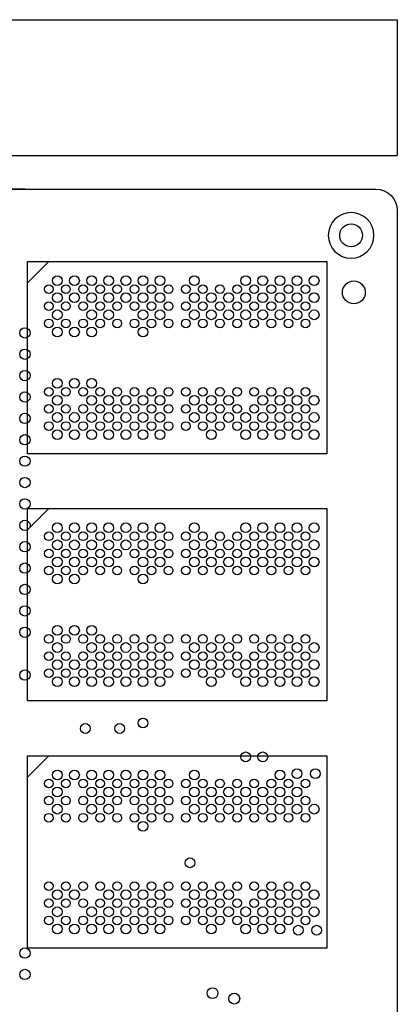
# Model space of a CAD drawing. Extents: x -127 to 3470, y -2628 to 437.
# Tile 6 of 6: x 2775 to 3470, y -1376 to 437. Entities that reach past the tile are written whole.
import ezdxf

# ---------------------------------------------------------------- set-up
doc = ezdxf.new("R2010")
doc.units = 0
for name, color, linetype in [('BG_OUTLINE', 2, 'CONTINUOUS'), ('BG_WASTE_STRIPS', 1, 'CONTINUOUS'), ('PG_ASSEMBLY_BOTTOM', 3, 'CONTINUOUS'), ('PIN_BOTTOM', 4, 'CONTINUOUS'), ('RKO_ALL', 5, 'CONTINUOUS'), ('VC_BOTTOM', 6, 'CONTINUOUS')]:
    doc.layers.add(name, color=color, linetype=linetype)

msp = doc.modelspace()

# ---------------------------------------------------------------- linework, layer by layer
at = {"layer": 'BG_OUTLINE'}
msp.add_lwpolyline([(3470, 85.63), (3470, -2276.57, -0.414237), (3430.63, -2315.94), (1540.87, -2315.94, -0.414256), (1501.5, -2276.57), (1501.5, -2020.67, 0.414197), (1462.13, -1981.3), (241.65, -1981.3, -0.414191), (202.28, -1941.93), (202.28, -1567.91, 0.414213), (162.91, -1528.54), (-85.12, -1528.54, -0.41422), (-124.49, -1489.17), (-124.49, 85.63, -0.414203), (-85.12, 125), (3430.63, 125, -0.414212)], format="xyb", close=True, dxfattribs=at)
at = {"layer": 'BG_WASTE_STRIPS'}
msp.add_lwpolyline([(-125, 187), (-125, 437), (3470, 437), (3470, 187)], dxfattribs=at)
msp.add_lwpolyline([(2785, 125), (2735, 125, -1), (2735, 187), (3470, 187)], format="xyb", dxfattribs=at)
at = {"layer": 'PG_ASSEMBLY_BOTTOM'}
for points in [[(2828.78, -7.835), (2789.409, -47.205)], [(2828.78, -462.835), (2789.409, -502.205)], [(2828.78, -917.835), (2789.409, -957.205)]]:
    msp.add_lwpolyline(points, dxfattribs=at)
for points in [[(3340.591, -7.835), (3340.591, -362.165), (2789.409, -362.165), (2789.409, -7.835)], [(3340.591, -462.835), (3340.591, -817.165), (2789.409, -817.165), (2789.409, -462.835)], [(3340.591, -917.835), (3340.591, -1272.165), (2789.409, -1272.165), (2789.409, -917.835)]]:
    msp.add_lwpolyline(points, close=True, dxfattribs=at)
at = {"layer": 'PIN_BOTTOM'}
for centre, radius in [((3385, 40), 21), ((2828.78, -59.016), 8), ((2860.276, -59.016), 8), ((2891.772, -59.016), 8), ((2923.268, -59.016), 8), ((2954.764, -59.016), 8), ((2986.26, -59.016), 8), ((3017.756, -59.016), 8), ((3049.252, -59.016), 8), ((3080.748, -59.016), 8), ((3112.244, -59.016), 8), ((3143.74, -59.016), 8), ((3175.236, -59.016), 8), ((3206.732, -59.016), 8), ((3238.228, -59.016), 8), ((3269.724, -59.016), 8), ((3301.22, -59.016), 8), ((3390, -65), 21), ((2876.024, -74.764), 9), ((2970.512, -74.764), 9), ((3002.008, -74.764), 9), ((3190.984, -74.764), 9), ((3222.48, -74.764), 9), ((3253.976, -74.764), 9), ((3285.472, -74.764), 9), ((2828.78, -90.512), 8), ((2860.276, -90.512), 8), ((2891.772, -90.512), 8), ((2923.268, -90.512), 8), ((2954.764, -90.512), 8), ((2986.26, -90.512), 8), ((3017.756, -90.512), 8), ((3049.252, -90.512), 8), ((3080.748, -90.512), 8), ((3112.244, -90.512), 8), ((3143.74, -90.512), 8), ((3175.236, -90.512), 8), ((3206.732, -90.512), 8), ((3238.228, -90.512), 8), ((3269.724, -90.512), 8), ((3301.22, -90.512), 8), ((2844.528, -106.26), 9), ((2907.52, -106.26), 9), ((2939.016, -106.26), 9), ((3002.008, -106.26), 9), ((3033.504, -106.26), 9), ((3096.496, -106.26), 9), ((3127.992, -106.26), 9), ((3159.488, -106.26), 9), ((3190.984, -106.26), 9), ((3222.48, -106.26), 9), ((3253.976, -106.26), 9), ((3285.472, -106.26), 9), ((3316.968, -106.26), 9), ((2828.78, -122.008), 8), ((2860.276, -122.008), 8), ((2891.772, -122.008), 8), ((2923.268, -122.008), 8), ((2954.764, -122.008), 8), ((2986.26, -122.008), 8), ((3017.756, -122.008), 8), ((3049.252, -122.008), 8), ((3080.748, -122.008), 8), ((3112.244, -122.008), 8), ((3143.74, -122.008), 8), ((3175.236, -122.008), 8), ((3206.732, -122.008), 8), ((3238.228, -122.008), 8), ((3269.724, -122.008), 8), ((3301.22, -122.008), 8), ((2844.528, -137.756), 9), ((2907.52, -137.756), 9), ((3002.008, -137.756), 9), ((2844.528, -232.244), 9), ((2876.024, -232.244), 9), ((2907.52, -232.244), 9), ((2828.78, -247.992), 8), ((2860.276, -247.992), 8), ((2891.772, -247.992), 8), ((2923.268, -247.992), 8), ((2954.764, -247.992), 8), ((2986.26, -247.992), 8), ((3017.756, -247.992), 8), ((3049.252, -247.992), 8), ((3080.748, -247.992), 8), ((3112.244, -247.992), 8), ((3143.74, -247.992), 8), ((3175.236, -247.992), 8), ((3206.732, -247.992), 8), ((3238.228, -247.992), 8), ((3269.724, -247.992), 8), ((3301.22, -247.992), 8), ((2828.78, -279.488), 8), ((2844.528, -263.74), 9), ((2860.276, -279.488), 8), ((2891.772, -279.488), 8), ((2907.52, -263.74), 9), ((2923.268, -279.488), 8), ((2939.016, -263.74), 9), ((2954.764, -279.488), 8), ((2970.512, -263.74), 9), ((2986.26, -279.488), 8), ((3017.756, -279.488), 8), ((3033.504, -263.74), 9), ((3049.252, -279.488), 8), ((3080.748, -279.488), 8), ((3112.244, -279.488), 8), ((3143.74, -279.488), 8), ((3159.488, -263.74), 9), ((3175.236, -279.488), 8), ((3206.732, -279.488), 8), ((3222.48, -263.74), 9), ((3238.228, -279.488), 8), ((3253.976, -263.74), 9), ((3269.724, -279.488), 8), ((3285.472, -263.74), 9), ((3301.22, -279.488), 8), ((3316.968, -263.74), 9), ((2876.024, -295.236), 9), ((2970.512, -295.236), 9), ((3033.504, -295.236), 9), ((3222.48, -295.236), 9), ((3253.976, -295.236), 9), ((3285.472, -295.236), 9), ((3316.968, -295.236), 9), ((2828.78, -310.984), 8), ((2860.276, -310.984), 8), ((2891.772, -310.984), 8), ((2923.268, -310.984), 8), ((2954.764, -310.984), 8), ((2986.26, -310.984), 8), ((3017.756, -310.984), 8), ((3049.252, -310.984), 8), ((3080.748, -310.984), 8), ((3112.244, -310.984), 8), ((3143.74, -310.984), 8), ((3175.236, -310.984), 8), ((3206.732, -310.984), 8), ((3238.228, -310.984), 8), ((3269.724, -310.984), 8), ((3301.22, -310.984), 8), ((2828.78, -514.016), 8), ((2860.276, -514.016), 8), ((2891.772, -514.016), 8), ((2923.268, -514.016), 8), ((2954.764, -514.016), 8), ((2986.26, -514.016), 8), ((3017.756, -514.016), 8), ((3049.252, -514.016), 8), ((3080.748, -514.016), 8), ((3112.244, -514.016), 8), ((3143.74, -514.016), 8), ((3175.236, -514.016), 8), ((3206.732, -514.016), 8), ((3238.228, -514.016), 8), ((3269.724, -514.016), 8), ((3301.22, -514.016), 8), ((2876.024, -529.764), 9), ((2970.512, -529.764), 9), ((3002.008, -529.764), 9), ((3190.984, -529.764), 9), ((3222.48, -529.764), 9), ((3253.976, -529.764), 9), ((3285.472, -529.764), 9), ((2828.78, -545.512), 8), ((2860.276, -545.512), 8), ((2891.772, -545.512), 8), ((2923.268, -545.512), 8), ((2954.764, -545.512), 8), ((2986.26, -545.512), 8), ((3017.756, -545.512), 8), ((3049.252, -545.512), 8), ((3080.748, -545.512), 8), ((3112.244, -545.512), 8), ((3143.74, -545.512), 8), ((3175.236, -545.512), 8), ((3206.732, -545.512), 8), ((3238.228, -545.512), 8), ((3269.724, -545.512), 8), ((3301.22, -545.512), 8), ((2844.528, -561.26), 9), ((2876.024, -561.26), 9), ((2907.52, -561.26), 9), ((2939.016, -561.26), 9), ((3002.008, -561.26), 9), ((3033.504, -561.26), 9), ((3096.496, -561.26), 9), ((3127.992, -561.26), 9), ((3159.488, -561.26), 9), ((3190.984, -561.26), 9), ((3222.48, -561.26), 9), ((3253.976, -561.26), 9), ((3285.472, -561.26), 9), ((3316.968, -561.26), 9), ((2828.78, -577.008), 8), ((2860.276, -577.008), 8), ((2891.772, -577.008), 8), ((2923.268, -577.008), 8), ((2954.764, -577.008), 8), ((2986.26, -577.008), 8), ((3017.756, -577.008), 8), ((3049.252, -577.008), 8), ((3080.748, -577.008), 8), ((3112.244, -577.008), 8), ((3143.74, -577.008), 8), ((3175.236, -577.008), 8), ((3206.732, -577.008), 8), ((3238.228, -577.008), 8), ((3269.724, -577.008), 8), ((3301.22, -577.008), 8), ((2844.528, -592.756), 9), ((3002.008, -592.756), 9), ((2844.528, -687.244), 9), ((2876.024, -687.244), 9), ((2907.52, -687.244), 9), ((2828.78, -702.992), 8), ((2860.276, -702.992), 8), ((2891.772, -702.992), 8), ((2923.268, -702.992), 8), ((2954.764, -702.992), 8), ((2986.26, -702.992), 8), ((3017.756, -702.992), 8), ((3049.252, -702.992), 8), ((3080.748, -702.992), 8), ((3112.244, -702.992), 8), ((3143.74, -702.992), 8), ((3175.236, -702.992), 8), ((3206.732, -702.992), 8), ((3238.228, -702.992), 8), ((3269.724, -702.992), 8), ((3301.22, -702.992), 8), ((2844.528, -718.74), 9), ((2907.52, -718.74), 9), ((2939.016, -718.74), 9), ((2970.512, -718.74), 9), ((3033.504, -718.74), 9), ((3159.488, -718.74), 9), ((3222.48, -718.74), 9), ((3253.976, -718.74), 9), ((3285.472, -718.74), 9), ((3316.968, -718.74), 9), ((2828.78, -734.488), 8), ((2860.276, -734.488), 8), ((2876.024, -750.236), 9), ((2891.772, -734.488), 8), ((2923.268, -734.488), 8), ((2954.764, -734.488), 8), ((2970.512, -750.236), 9), ((2986.26, -734.488), 8), ((3017.756, -734.488), 8), ((3033.504, -750.236), 9), ((3049.252, -734.488), 8), ((3080.748, -734.488), 8), ((3112.244, -734.488), 8), ((3143.74, -734.488), 8), ((3175.236, -734.488), 8), ((3206.732, -734.488), 8), ((3222.48, -750.236), 9), ((3238.228, -734.488), 8), ((3253.976, -750.236), 9), ((3269.724, -734.488), 8), ((3285.472, -750.236), 9), ((3301.22, -734.488), 8), ((3316.968, -750.236), 9), ((2828.78, -765.984), 8), ((2860.276, -765.984), 8), ((2891.772, -765.984), 8), ((2923.268, -765.984), 8), ((2954.764, -765.984), 8), ((2986.26, -765.984), 8), ((3017.756, -765.984), 8), ((3049.252, -765.984), 8), ((3080.748, -765.984), 8), ((3112.244, -765.984), 8), ((3143.74, -765.984), 8), ((3175.236, -765.984), 8), ((3206.732, -765.984), 8), ((3238.228, -765.984), 8), ((3269.724, -765.984), 8), ((3301.22, -765.984), 8), ((2828.78, -969.016), 8), ((2860.276, -969.016), 8), ((2891.772, -969.016), 8), ((2923.268, -969.016), 8), ((2954.764, -969.016), 8), ((2970.512, -984.764), 9), ((2986.26, -969.016), 8), ((3002.008, -984.764), 9), ((3017.756, -969.016), 8), ((3049.252, -969.016), 8), ((3080.748, -969.016), 8), ((3112.244, -969.016), 8), ((3143.74, -969.016), 8), ((3175.236, -969.016), 8), ((3190.984, -984.764), 9), ((3206.732, -969.016), 8), ((3222.48, -984.764), 9), ((3238.228, -969.016), 8), ((3253.976, -984.764), 9), ((3269.724, -969.016), 8), ((3285.472, -984.764), 9), ((3301.22, -969.016), 8), ((2828.78, -1000.512), 8), ((2860.276, -1000.512), 8), ((2891.772, -1000.512), 8), ((2923.268, -1000.512), 8), ((2954.764, -1000.512), 8), ((2986.26, -1000.512), 8), ((3017.756, -1000.512), 8), ((3049.252, -1000.512), 8), ((3080.748, -1000.512), 8), ((3112.244, -1000.512), 8), ((3143.74, -1000.512), 8), ((3175.236, -1000.512), 8), ((3206.732, -1000.512), 8), ((3238.228, -1000.512), 8), ((3269.724, -1000.512), 8), ((3301.22, -1000.512), 8), ((2939.016, -1016.26), 9), ((3002.008, -1016.26), 9), ((3033.504, -1016.26), 9), ((3096.496, -1016.26), 9), ((3127.992, -1016.26), 9), ((3159.488, -1016.26), 9), ((3190.984, -1016.26), 9), ((3222.48, -1016.26), 9), ((3253.976, -1016.26), 9), ((3285.472, -1016.26), 9), ((3316.968, -1016.26), 9), ((2828.78, -1032.008), 8), ((2860.276, -1032.008), 8), ((2891.772, -1032.008), 8), ((2923.268, -1032.008), 8), ((2954.764, -1032.008), 8), ((2986.26, -1032.008), 8), ((3017.756, -1032.008), 8), ((3049.252, -1032.008), 8), ((3080.748, -1032.008), 8), ((3112.244, -1032.008), 8), ((3143.74, -1032.008), 8), ((3175.236, -1032.008), 8), ((3206.732, -1032.008), 8), ((3238.228, -1032.008), 8), ((3269.724, -1032.008), 8), ((3301.22, -1032.008), 8), ((3002.008, -1047.756), 9), ((2828.78, -1157.992), 8), ((2860.276, -1157.992), 8), ((2891.772, -1157.992), 8), ((2923.268, -1157.992), 8), ((2954.764, -1157.992), 8), ((2986.26, -1157.992), 8), ((3017.756, -1157.992), 8), ((3049.252, -1157.992), 8), ((3080.748, -1157.992), 8), ((3112.244, -1157.992), 8), ((3143.74, -1157.992), 8), ((3175.236, -1157.992), 8), ((3206.732, -1157.992), 8), ((3238.228, -1157.992), 8), ((3269.724, -1157.992), 8), ((3301.22, -1157.992), 8), ((2939.016, -1173.74), 9), ((2970.512, -1173.74), 9), ((3033.504, -1173.74), 9), ((3159.488, -1173.74), 9), ((3222.48, -1173.74), 9), ((3253.976, -1173.74), 9), ((3285.472, -1173.74), 9), ((3316.968, -1173.74), 9), ((2828.78, -1189.488), 8), ((2860.276, -1189.488), 8), ((2891.772, -1189.488), 8), ((2923.268, -1189.488), 8), ((2954.764, -1189.488), 8), ((2970.512, -1205.236), 9), ((2986.26, -1189.488), 8), ((3017.756, -1189.488), 8), ((3033.504, -1205.236), 9), ((3049.252, -1189.488), 8), ((3080.748, -1189.488), 8), ((3112.244, -1189.488), 8), ((3143.74, -1189.488), 8), ((3175.236, -1189.488), 8), ((3206.732, -1189.488), 8), ((3222.48, -1205.236), 9), ((3238.228, -1189.488), 8), ((3253.976, -1205.236), 9), ((3269.724, -1189.488), 8), ((3285.472, -1205.236), 9), ((3301.22, -1189.488), 8), ((3316.968, -1205.236), 9), ((2828.78, -1220.984), 8), ((2860.276, -1220.984), 8), ((2891.772, -1220.984), 8), ((2923.268, -1220.984), 8), ((2954.764, -1220.984), 8), ((2986.26, -1220.984), 8), ((3017.756, -1220.984), 8), ((3049.252, -1220.984), 8), ((3080.748, -1220.984), 8), ((3112.244, -1220.984), 8), ((3143.74, -1220.984), 8), ((3175.236, -1220.984), 8), ((3206.732, -1220.984), 8), ((3238.228, -1220.984), 8), ((3269.724, -1220.984), 8), ((3301.22, -1220.984), 8)]:
    msp.add_circle(centre, radius, dxfattribs=at)
at = {"layer": 'RKO_ALL'}
msp.add_lwpolyline([(3427, 40, 1), (3343, 40, 1)], format="xyb", close=True, dxfattribs=at)
at = {"layer": 'VC_BOTTOM'}
for centre, radius in [((2844.528, -43.268), 9), ((2876.024, -43.268), 9), ((2907.52, -43.268), 9), ((2939.016, -43.268), 9), ((2970.512, -43.268), 9), ((3002.008, -43.268), 9), ((3033.504, -43.268), 9), ((3096.496, -43.268), 9), ((3190.984, -43.268), 9), ((3222.48, -43.268), 9), ((3253.976, -43.268), 9), ((3285.472, -43.268), 9), ((3316.968, -43.268), 9), ((2844.528, -74.764), 9), ((2907.52, -74.764), 9), ((2939.016, -74.764), 9), ((3033.504, -74.764), 9), ((3096.496, -74.764), 9), ((3127.992, -74.764), 9), ((3159.488, -74.764), 9), ((3316.968, -74.764), 9), ((2784.921, -139.449), 9.5), ((2876.024, -137.756), 9), ((2784.921, -178.819), 9.5), ((2784.921, -218.189), 9.5), ((2784.921, -257.559), 9.5), ((3002.008, -263.74), 9), ((3096.496, -263.74), 9), ((3127.992, -263.74), 9), ((2784.921, -296.929), 9.5), ((2844.528, -295.236), 9), ((2907.52, -295.236), 9), ((2939.016, -295.236), 9), ((3002.008, -295.236), 9), ((3096.496, -295.236), 9), ((3127.992, -295.236), 9), ((3159.488, -295.236), 9), ((3190.984, -295.236), 9), ((2844.528, -326.732), 9), ((2876.024, -326.732), 9), ((2907.52, -326.732), 9), ((2939.016, -326.732), 9), ((2970.512, -326.732), 9), ((3002.008, -326.732), 9), ((3033.504, -326.732), 9), ((3127.992, -326.732), 9), ((3190.984, -326.732), 9), ((3222.48, -326.732), 9), ((3253.976, -326.732), 9), ((3285.472, -326.732), 9), ((3316.968, -326.732), 9), ((2784.921, -336.299), 9.5), ((2784.921, -375.669), 9.5), ((2784.921, -415.039), 9.5), ((2784.921, -454.409), 9.5), ((2784.921, -493.78), 9.5), ((2844.528, -498.268), 9), ((2876.024, -498.268), 9), ((2907.52, -498.268), 9), ((2939.016, -498.268), 9), ((2970.512, -498.268), 9), ((3002.008, -498.268), 9), ((3033.504, -498.268), 9), ((3096.496, -498.268), 9), ((3190.984, -498.268), 9), ((3222.48, -498.268), 9), ((3253.976, -498.268), 9), ((3285.472, -498.268), 9), ((3316.968, -498.268), 9), ((2784.921, -533.15), 9.5), ((2844.528, -529.764), 9), ((2907.52, -529.764), 9), ((2939.016, -529.764), 9), ((3033.504, -529.764), 9), ((3096.496, -529.764), 9), ((3127.992, -529.764), 9), ((3159.488, -529.764), 9), ((3316.968, -529.764), 9), ((2784.921, -572.52), 9.5), ((2876.024, -592.756), 9), ((2784.921, -611.89), 9.5), ((2784.921, -651.26), 9.5), ((2784.921, -690.63), 9.5), ((3002.008, -718.74), 9), ((3096.496, -718.74), 9), ((3127.992, -718.74), 9), ((2844.528, -750.236), 9), ((2907.52, -750.236), 9), ((2939.016, -750.236), 9), ((3002.008, -750.236), 9), ((3096.496, -750.236), 9), ((3127.992, -750.236), 9), ((3159.488, -750.236), 9), ((3190.984, -750.236), 9), ((2784.921, -769.37), 9.5), ((2844.528, -781.732), 9), ((2876.024, -781.732), 9), ((2907.52, -781.732), 9), ((2939.016, -781.732), 9), ((2970.512, -781.732), 9), ((3002.008, -781.732), 9), ((3033.504, -781.732), 9), ((3127.992, -781.732), 9), ((3190.984, -781.732), 9), ((3222.48, -781.732), 9), ((3253.976, -781.732), 9), ((3285.472, -781.732), 9), ((3316.968, -781.732), 9), ((3002.008, -857.795), 9), ((2896.024, -867.795), 9), ((2959.016, -867.795), 9), ((3190.984, -920), 9), ((3222.48, -920), 9), ((3285.472, -950.964), 9), ((3319.272, -950.964), 9), ((2844.528, -953.268), 9), ((2876.024, -953.268), 9), ((2907.52, -953.268), 9), ((2939.016, -953.268), 9), ((2970.512, -953.268), 9), ((3002.008, -953.268), 9), ((3033.504, -953.268), 9), ((3096.496, -953.268), 9), ((3253.976, -953.268), 9), ((2844.528, -984.764), 9), ((2907.52, -984.764), 9), ((2939.016, -984.764), 9), ((3033.504, -984.764), 9), ((3096.496, -984.764), 9), ((3127.992, -984.764), 9), ((3159.488, -984.764), 9), ((2844.528, -1016.26), 9), ((2907.52, -1016.26), 9), ((3088.5, -1115), 9), ((2844.528, -1173.74), 9), ((2876.024, -1173.74), 9), ((3002.008, -1173.74), 9), ((3096.496, -1173.74), 9), ((3127.992, -1173.74), 9), ((2844.528, -1205.236), 9), ((2907.52, -1205.236), 9), ((2939.016, -1205.236), 9), ((3002.008, -1205.236), 9), ((3096.496, -1205.236), 9), ((3127.992, -1205.236), 9), ((3159.488, -1205.236), 9), ((3190.984, -1205.236), 9), ((2844.528, -1236.732), 9), ((2876.024, -1236.732), 9), ((2907.52, -1236.732), 9), ((2939.016, -1236.732), 9), ((2970.512, -1236.732), 9), ((3002.008, -1236.732), 9), ((3033.504, -1236.732), 9), ((3127.992, -1236.732), 9), ((3190.984, -1236.732), 9), ((3222.48, -1236.732), 9), ((3253.976, -1236.732), 9), ((3287.776, -1239.036), 9), ((3321.576, -1239.036), 9), ((2784.921, -1281.181), 9.5), ((2784.921, -1320.551), 9.5), ((3130, -1355), 10), ((3170, -1365), 10)]:
    msp.add_circle(centre, radius, dxfattribs=at)

doc.saveas('drawing.dxf')
